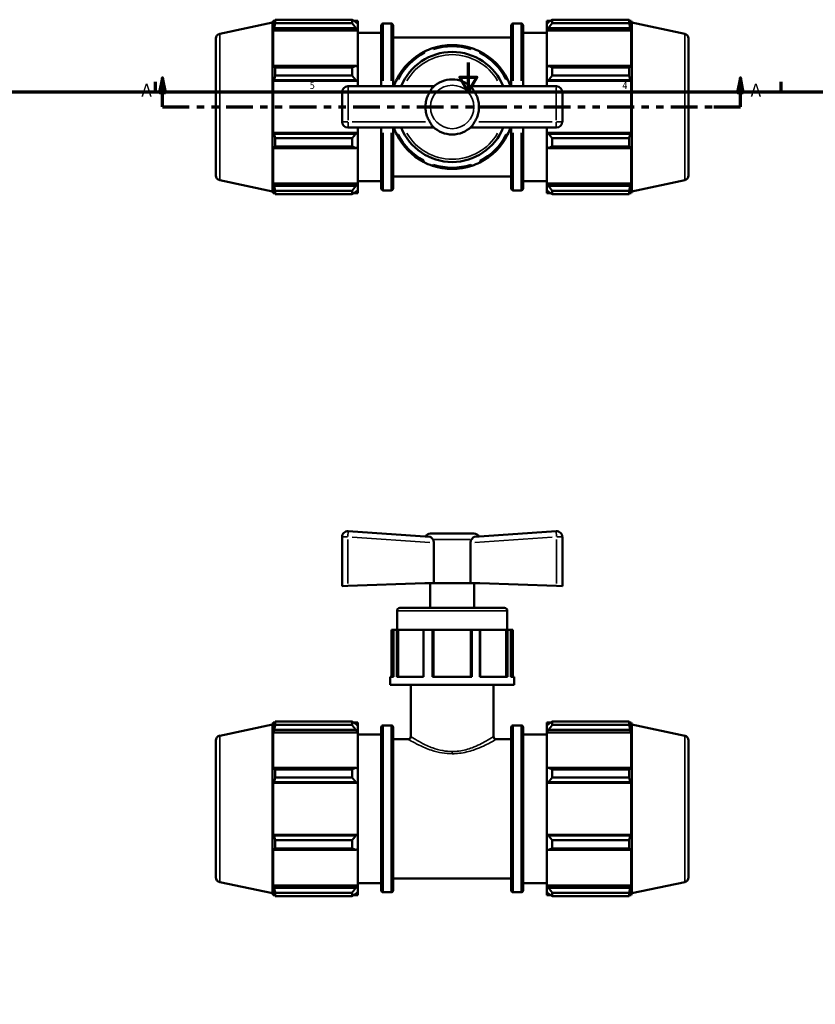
# Model space of a CAD drawing. Header units: inches. Extents: x 0.1 to 37.1, y -5.4 to 26.7.
# Tile 4 of 6: x 10.9 to 21.7, y 8.6 to 22. Entities that reach past the tile are written whole.
import ezdxf

# ---------------------------------------------------------------- set-up
doc = ezdxf.new("R2010")
doc.units = ezdxf.units.IN
doc.header["$MEASUREMENT"] = 0
doc.linetypes.add('DOUBLE_DASH_CHAIN', pattern=[1.2403, 0.6614, -0.0827, 0.1654, -0.0827, 0.1654, -0.0827])
for name, color, linetype, lineweight in [('Border (ANSI)', 7, 'Continuous', 70), ('Section Line (ANSI)', 7, 'DOUBLE_DASH_CHAIN', 70), ('Visible (ANSI)', 7, 'Continuous', 50), ('Visible Narrow (ANSI)', 7, 'Continuous', 35)]:
    doc.layers.add(name, color=color, linetype=linetype, lineweight=lineweight)
doc.styles.add('Label Text (ANSI)', font='tahoma.ttf')
doc.styles.add('Note Text (ANSI)', font='tahoma.ttf')

# ---------------------------------------------------------------- blocks, each defined once
blk = doc.blocks.new('Borders Default Border')
at = {"layer": 'Border (ANSI)'}
for p, q in [((12.75, 21), (12.75, 21.134)), ((21.25, 21), (21.25, 21.134))]:
    blk.add_line(p, q, dxfattribs=at)
at = {"layer": 'Border (ANSI)', "flags": 128}
for points in [[(17, 21.4), (17, 21), (16.885, 21.2), (17.115, 21.2), (17, 21)], [(0.5, 1), (0.5, 21), (33.5, 21), (33.5, 1), (0.5, 1)]]:
    blk.add_lwpolyline(points, dxfattribs=at)
at = {"layer": 'Border (ANSI)', "color": 5, "true_color": 0x0000ff, "char_height": 0.0945, "attachment_point": 7, "style": 'Note Text (ANSI)'}
for s, insert in [('5', (14.847, 21.038)), ('4', (19.092, 21.04))]:
    blk.add_mtext(s, dxfattribs=dict(at, insert=insert))
blk = doc.blocks.new('2dTransSection0')
at = {"layer": 'Section Line (ANSI)', "linetype": 'Continuous'}
for p, q in [((12.848, 21.188), (12.808, 20.991)), ((12.848, 20.991), (12.848, 21.188)), ((12.887, 20.991), (12.848, 21.188)), ((20.697, 21.188), (20.658, 20.991)), ((20.697, 20.991), (20.697, 21.188)), ((20.736, 20.991), (20.697, 21.188)), ((12.808, 20.991), (12.887, 20.991)), ((12.848, 20.794), (12.848, 20.991)), ((20.658, 20.991), (20.736, 20.991)), ((20.697, 20.794), (20.697, 20.991)), ((12.848, 20.794), (13.209, 20.794)), ((20.335, 20.794), (20.697, 20.794))]:
    blk.add_line(p, q, dxfattribs=at)
at = {"layer": 'Section Line (ANSI)', "linetype": 'DOUBLE_DASH_CHAIN', "ltscale": 0.548811}
blk.add_line((12.848, 20.794), (20.697, 20.794), dxfattribs=at)
at = {"layer": 'Section Line (ANSI)', "linetype": 'Continuous', "flags": 128}
for points in [[(12.887, 20.991), (12.848, 21.188), (12.808, 20.991), (12.887, 20.991)], [(20.736, 20.991), (20.697, 21.188), (20.658, 20.991), (20.736, 20.991)]]:
    blk.add_lwpolyline(points, dxfattribs=at)
at = {"layer": 'Section Line (ANSI)'}
for points in [[(12.887, 20.991), (12.848, 21.188), (12.808, 20.991), (12.887, 20.991)], [(20.736, 20.991), (20.697, 21.188), (20.658, 20.991), (20.736, 20.991)]]:
    blk.add_solid(points, dxfattribs=at)
at = {"layer": 'Section Line (ANSI)', "char_height": 0.18, "attachment_point": 7, "style": 'Label Text (ANSI)'}
for insert in [(12.558, 20.932), (20.834, 20.932)]:
    blk.add_mtext('A', dxfattribs=dict(at, insert=insert))

msp = doc.modelspace()

# ---------------------------------------------------------------- linework, layer by layer
at = {"layer": 'Visible (ANSI)'}
for p, q in [((14.342, 21.941), (14.35, 21.966)), ((14.35, 21.966), (14.35, 21.912)), ((14.35, 21.966), (14.372, 21.966)), ((14.363, 21.948), (14.35, 21.912)), ((14.379, 21.934), (14.379, 21.98)), ((14.379, 21.98), (15.422, 21.98)), ((15.422, 21.934), (15.422, 21.98)), ((15.444, 21.966), (15.498, 21.966)), ((15.498, 21.924), (15.473, 21.948)), ((15.498, 21.924), (15.498, 21.966)), ((18.066, 21.966), (18.066, 21.924)), ((18.066, 21.966), (18.119, 21.966)), ((18.091, 21.948), (18.066, 21.924)), ((18.141, 21.98), (18.141, 21.934)), ((18.141, 21.98), (19.185, 21.98)), ((19.185, 21.934), (19.185, 21.98)), ((19.192, 21.966), (19.213, 21.966)), ((19.213, 21.912), (19.201, 21.948)), ((19.213, 21.912), (19.213, 21.966)), ((19.221, 21.941), (19.213, 21.966)), ((13.624, 21.789), (14.342, 21.941)), ((14.342, 19.647), (14.342, 21.941)), ((14.35, 21.834), (14.363, 21.867)), ((15.498, 21.834), (14.35, 21.834)), ((14.35, 21.834), (14.35, 21.336)), ((14.363, 21.867), (15.473, 21.867)), ((15.422, 21.934), (14.379, 21.934)), ((15.473, 21.867), (15.498, 21.845)), ((15.498, 21.924), (15.498, 21.845)), ((15.498, 21.845), (15.498, 21.834)), ((15.498, 21.341), (15.498, 21.834)), ((15.819, 21.075), (15.819, 21.902)), ((15.845, 21.928), (15.953, 21.928)), ((15.979, 21.902), (15.979, 21.075)), ((17.584, 21.075), (17.584, 21.902)), ((17.611, 21.928), (17.719, 21.928)), ((17.745, 21.902), (17.745, 21.075)), ((18.066, 21.845), (18.066, 21.924)), ((18.066, 21.845), (18.091, 21.867)), ((18.066, 21.834), (18.066, 21.845)), ((18.066, 21.834), (18.066, 21.341)), ((18.066, 21.834), (19.213, 21.834)), ((18.091, 21.867), (19.201, 21.867)), ((19.185, 21.934), (18.141, 21.934)), ((19.201, 21.867), (19.213, 21.834)), ((19.213, 21.336), (19.213, 21.834)), ((19.221, 19.647), (19.221, 21.941)), ((19.94, 21.789), (19.221, 21.941)), ((13.572, 21.725), (13.572, 19.864)), ((15.498, 21.802), (15.819, 21.802)), ((15.979, 21.739), (17.584, 21.739)), ((17.745, 21.802), (18.066, 21.802)), ((19.992, 21.725), (19.992, 19.864)), ((16.403, 21.53), (16.406, 21.547)), ((16.515, 21.593), (16.529, 21.582)), ((16.529, 21.58), (16.529, 21.582)), ((17.034, 21.582), (17.049, 21.593)), ((17.034, 21.582), (17.034, 21.58)), ((17.158, 21.547), (17.16, 21.53)), ((16.403, 21.53), (16.405, 21.528)), ((17.158, 21.528), (17.16, 21.53)), ((14.363, 21.353), (14.35, 21.336)), ((15.473, 21.353), (14.363, 21.353)), ((14.379, 21.221), (14.379, 21.331)), ((14.379, 21.331), (15.422, 21.331)), ((15.422, 21.221), (15.422, 21.331)), ((15.498, 21.341), (15.473, 21.353)), ((15.498, 21.341), (15.498, 21.151)), ((18.091, 21.353), (18.066, 21.341)), ((18.066, 21.151), (18.066, 21.341)), ((19.201, 21.353), (18.091, 21.353)), ((18.141, 21.331), (18.141, 21.221)), ((18.141, 21.331), (19.185, 21.331)), ((19.185, 21.221), (19.185, 21.331)), ((19.213, 21.336), (19.201, 21.353)), ((14.35, 21.147), (14.363, 21.158)), ((15.498, 21.147), (14.35, 21.147)), ((14.35, 21.147), (14.35, 20.442)), ((14.363, 21.158), (15.473, 21.158)), ((15.422, 21.221), (14.379, 21.221)), ((15.473, 21.158), (15.498, 21.151)), ((15.498, 21.151), (15.498, 21.147)), ((15.498, 21.075), (15.498, 21.147)), ((16.029, 21.17), (16.046, 21.173)), ((16.048, 21.171), (16.046, 21.173)), ((17.517, 21.173), (17.515, 21.171)), ((17.517, 21.173), (17.535, 21.17)), ((18.066, 21.151), (18.091, 21.158)), ((18.066, 21.147), (18.066, 21.151)), ((18.066, 21.147), (18.066, 21.075)), ((18.066, 21.147), (19.213, 21.147)), ((18.091, 21.158), (19.201, 21.158)), ((19.185, 21.221), (18.141, 21.221)), ((19.201, 21.158), (19.213, 21.147)), ((19.213, 20.442), (19.213, 21.147)), ((16.534, 21.075), (15.365, 21.075)), ((18.199, 21.075), (17.029, 21.075)), ((15.286, 20.996), (15.286, 20.593)), ((18.278, 20.593), (18.278, 20.996)), ((15.365, 20.514), (16.534, 20.514)), ((15.498, 20.442), (15.498, 20.514)), ((15.819, 19.687), (15.819, 20.514)), ((15.979, 20.514), (15.979, 19.687)), ((17.029, 20.514), (18.199, 20.514)), ((17.584, 19.687), (17.584, 20.514)), ((17.745, 20.514), (17.745, 19.687)), ((18.066, 20.514), (18.066, 20.442)), ((14.363, 20.431), (14.35, 20.442)), ((15.498, 20.442), (14.35, 20.442)), ((15.473, 20.431), (14.363, 20.431)), ((14.379, 20.368), (15.422, 20.368)), ((14.379, 20.258), (14.379, 20.368)), ((15.422, 20.258), (15.422, 20.368)), ((15.498, 20.438), (15.473, 20.431)), ((15.498, 20.442), (15.498, 20.438)), ((15.498, 20.438), (15.498, 20.248)), ((16.046, 20.416), (16.029, 20.419)), ((16.046, 20.416), (16.048, 20.418)), ((17.515, 20.418), (17.517, 20.416)), ((17.535, 20.419), (17.517, 20.416)), ((18.066, 20.438), (18.066, 20.442)), ((18.066, 20.442), (19.213, 20.442)), ((18.066, 20.248), (18.066, 20.438)), ((18.091, 20.431), (18.066, 20.438)), ((19.201, 20.431), (18.091, 20.431)), ((18.141, 20.368), (18.141, 20.258)), ((18.141, 20.368), (19.185, 20.368)), ((19.185, 20.258), (19.185, 20.368)), ((19.213, 20.442), (19.201, 20.431)), ((14.35, 20.253), (14.35, 19.755)), ((14.35, 20.253), (14.363, 20.236)), ((14.363, 20.236), (15.473, 20.236)), ((15.422, 20.258), (14.379, 20.258)), ((15.473, 20.236), (15.498, 20.248)), ((15.498, 19.755), (15.498, 20.248)), ((18.066, 20.248), (18.091, 20.236)), ((18.066, 20.248), (18.066, 19.755)), ((18.091, 20.236), (19.201, 20.236)), ((19.185, 20.258), (18.141, 20.258)), ((19.201, 20.236), (19.213, 20.253)), ((19.213, 19.755), (19.213, 20.253)), ((16.395, 20.05), (16.392, 20.068)), ((16.395, 20.05), (16.393, 20.048)), ((16.529, 20.007), (16.515, 19.996)), ((16.529, 20.007), (16.529, 20.009)), ((17.034, 20.009), (17.034, 20.007)), ((17.049, 19.996), (17.034, 20.007)), ((17.16, 20.059), (17.158, 20.061)), ((17.16, 20.059), (17.158, 20.041)), ((15.979, 19.849), (17.584, 19.849)), ((13.624, 19.8), (14.342, 19.647)), ((14.363, 19.721), (14.35, 19.755)), ((15.498, 19.755), (14.35, 19.755)), ((14.35, 19.677), (14.363, 19.641)), ((14.35, 19.677), (14.35, 19.623)), ((15.473, 19.721), (14.363, 19.721)), ((15.498, 19.744), (15.473, 19.721)), ((15.498, 19.786), (15.819, 19.786)), ((15.498, 19.755), (15.498, 19.744)), ((15.498, 19.744), (15.498, 19.665)), ((17.745, 19.786), (18.066, 19.786)), ((18.066, 19.744), (18.066, 19.755)), ((18.066, 19.755), (19.213, 19.755)), ((18.066, 19.665), (18.066, 19.744)), ((18.091, 19.721), (18.066, 19.744)), ((19.201, 19.721), (18.091, 19.721)), ((19.213, 19.755), (19.201, 19.721)), ((19.201, 19.641), (19.213, 19.677)), ((19.213, 19.623), (19.213, 19.677)), ((19.94, 19.8), (19.221, 19.647)), ((14.342, 19.647), (14.35, 19.623)), ((14.35, 19.623), (14.372, 19.623)), ((14.379, 19.609), (14.379, 19.654)), ((14.379, 19.654), (15.422, 19.654)), ((15.422, 19.609), (14.379, 19.609)), ((15.422, 19.609), (15.422, 19.654)), ((15.444, 19.623), (15.498, 19.623)), ((15.473, 19.641), (15.498, 19.665)), ((15.498, 19.623), (15.498, 19.665)), ((15.845, 19.66), (15.953, 19.66)), ((17.611, 19.66), (17.719, 19.66)), ((18.066, 19.665), (18.091, 19.641)), ((18.066, 19.665), (18.066, 19.623)), ((18.066, 19.623), (18.119, 19.623)), ((18.141, 19.654), (18.141, 19.609)), ((18.141, 19.654), (19.185, 19.654)), ((19.185, 19.609), (18.141, 19.609)), ((19.185, 19.609), (19.185, 19.654)), ((19.192, 19.623), (19.213, 19.623)), ((19.221, 19.647), (19.213, 19.623)), ((16.477, 14.952), (15.37, 15.03)), ((16.487, 14.997), (17.077, 14.997)), ((18.194, 15.03), (17.087, 14.952)), ((15.286, 14.951), (15.286, 14.284)), ((16.534, 14.869), (16.534, 14.323)), ((17.029, 14.323), (17.029, 14.869)), ((18.278, 14.284), (18.278, 14.951)), ((16.408, 14.323), (15.365, 14.287)), ((16.534, 14.323), (16.408, 14.323)), ((16.483, 13.987), (16.483, 14.323)), ((17.029, 14.323), (16.534, 14.323)), ((17.029, 14.323), (17.156, 14.323)), ((17.081, 13.987), (17.081, 14.323)), ((17.156, 14.323), (18.199, 14.287)), ((15.365, 14.287), (15.286, 14.284)), ((18.278, 14.284), (18.199, 14.287)), ((16.034, 13.688), (16.034, 13.949)), ((16.071, 13.987), (17.492, 13.987)), ((17.53, 13.688), (17.53, 13.949)), ((15.984, 13.688), (15.957, 13.688)), ((15.957, 13.688), (15.957, 13.052)), ((16.029, 13.688), (15.984, 13.688)), ((15.984, 13.052), (15.984, 13.688)), ((16.046, 13.688), (16.029, 13.688)), ((16.029, 13.688), (16.029, 13.052)), ((16.046, 13.052), (16.046, 13.688)), ((16.046, 13.688), (16.048, 13.688)), ((16.392, 13.688), (16.048, 13.688)), ((16.048, 13.688), (16.048, 13.052)), ((16.393, 13.688), (16.392, 13.688)), ((16.392, 13.688), (16.392, 13.052)), ((16.515, 13.688), (16.393, 13.688)), ((16.393, 13.688), (16.393, 13.052)), ((16.515, 13.688), (16.515, 13.052)), ((16.529, 13.688), (16.515, 13.688)), ((16.529, 13.052), (16.529, 13.688)), ((17.034, 13.688), (16.529, 13.688)), ((17.049, 13.688), (17.034, 13.688)), ((17.034, 13.688), (17.034, 13.052)), ((17.158, 13.688), (17.049, 13.688)), ((17.049, 13.052), (17.049, 13.688)), ((17.158, 13.688), (17.158, 13.052)), ((17.16, 13.688), (17.158, 13.688)), ((17.16, 13.052), (17.16, 13.688)), ((17.515, 13.688), (17.16, 13.688)), ((17.515, 13.688), (17.517, 13.688)), ((17.515, 13.688), (17.515, 13.052)), ((17.535, 13.688), (17.517, 13.688)), ((17.517, 13.688), (17.517, 13.052)), ((17.58, 13.688), (17.535, 13.688)), ((17.535, 13.052), (17.535, 13.688)), ((17.58, 13.688), (17.58, 13.052)), ((17.607, 13.688), (17.58, 13.688)), ((17.607, 13.688), (17.607, 13.052)), ((15.94, 12.94), (15.94, 13.052)), ((15.984, 13.052), (15.94, 13.052)), ((16.393, 13.052), (16.029, 13.052)), ((17.049, 13.052), (16.515, 13.052)), ((17.535, 13.052), (17.158, 13.052)), ((17.623, 13.052), (17.58, 13.052)), ((17.623, 12.94), (17.623, 13.052)), ((17.623, 12.94), (15.94, 12.94)), ((16.221, 12.239), (16.221, 12.94)), ((17.343, 12.239), (17.343, 12.94)), ((13.624, 12.251), (14.342, 12.404)), ((14.342, 12.404), (14.35, 12.428)), ((14.342, 10.11), (14.342, 12.404)), ((14.35, 12.428), (14.35, 12.374)), ((14.35, 12.428), (14.372, 12.428)), ((14.363, 12.41), (14.35, 12.374)), ((14.35, 12.296), (14.363, 12.329)), ((14.363, 12.329), (15.473, 12.329)), ((14.379, 12.442), (15.422, 12.442)), ((14.379, 12.397), (14.379, 12.442)), ((15.422, 12.397), (14.379, 12.397)), ((15.422, 12.397), (15.422, 12.442)), ((15.444, 12.428), (15.498, 12.428)), ((15.498, 12.386), (15.473, 12.41)), ((15.473, 12.329), (15.498, 12.307)), ((15.498, 12.386), (15.498, 12.428)), ((15.498, 12.386), (15.498, 12.307)), ((15.819, 10.149), (15.819, 12.364)), ((15.845, 12.391), (15.953, 12.391)), ((15.979, 12.364), (15.979, 10.149)), ((17.584, 10.149), (17.584, 12.364)), ((17.611, 12.391), (17.719, 12.391)), ((17.745, 12.364), (17.745, 10.149)), ((18.066, 12.428), (18.066, 12.386)), ((18.066, 12.428), (18.119, 12.428)), ((18.091, 12.41), (18.066, 12.386)), ((18.066, 12.307), (18.066, 12.386)), ((18.066, 12.307), (18.091, 12.329)), ((18.091, 12.329), (19.201, 12.329)), ((18.141, 12.442), (18.141, 12.397)), ((18.141, 12.442), (19.185, 12.442)), ((19.185, 12.397), (18.141, 12.397)), ((19.185, 12.397), (19.185, 12.442)), ((19.192, 12.428), (19.213, 12.428)), ((19.213, 12.374), (19.201, 12.41)), ((19.201, 12.329), (19.213, 12.296)), ((19.213, 12.374), (19.213, 12.428)), ((19.221, 12.404), (19.213, 12.428)), ((19.221, 10.11), (19.221, 12.404)), ((19.94, 12.251), (19.221, 12.404)), ((13.572, 12.187), (13.572, 10.326)), ((14.35, 12.296), (14.35, 11.798)), ((15.498, 12.296), (14.35, 12.296)), ((15.498, 12.307), (15.498, 12.296)), ((15.498, 11.803), (15.498, 12.296)), ((15.498, 12.265), (15.819, 12.265)), ((15.979, 12.202), (16.183, 12.202)), ((17.38, 12.202), (17.584, 12.202)), ((17.745, 12.265), (18.066, 12.265)), ((18.066, 12.296), (18.066, 12.307)), ((18.066, 12.296), (18.066, 11.803)), ((18.066, 12.296), (19.213, 12.296)), ((19.213, 11.798), (19.213, 12.296)), ((19.992, 12.187), (19.992, 10.326)), ((14.363, 11.815), (14.35, 11.798)), ((15.473, 11.815), (14.363, 11.815)), ((14.379, 11.683), (14.379, 11.793)), ((14.379, 11.793), (15.422, 11.793)), ((15.422, 11.683), (15.422, 11.793)), ((15.498, 11.803), (15.473, 11.815)), ((15.498, 11.803), (15.498, 11.613)), ((18.091, 11.815), (18.066, 11.803)), ((18.066, 11.613), (18.066, 11.803)), ((19.201, 11.815), (18.091, 11.815)), ((18.141, 11.793), (18.141, 11.683)), ((18.141, 11.793), (19.185, 11.793)), ((19.185, 11.683), (19.185, 11.793)), ((19.213, 11.798), (19.201, 11.815)), ((15.422, 11.683), (14.379, 11.683)), ((19.185, 11.683), (18.141, 11.683)), ((14.35, 11.609), (14.363, 11.62)), ((15.498, 11.609), (14.35, 11.609)), ((14.35, 11.609), (14.35, 10.904)), ((14.363, 11.62), (15.473, 11.62)), ((15.473, 11.62), (15.498, 11.613)), ((15.498, 11.613), (15.498, 11.609)), ((15.498, 10.904), (15.498, 11.609)), ((18.066, 11.613), (18.091, 11.62)), ((18.066, 11.609), (18.066, 11.613)), ((18.066, 11.609), (18.066, 10.904)), ((18.066, 11.609), (19.213, 11.609)), ((18.091, 11.62), (19.201, 11.62)), ((19.201, 11.62), (19.213, 11.609)), ((19.213, 10.904), (19.213, 11.609)), ((14.363, 10.893), (14.35, 10.904)), ((15.498, 10.904), (14.35, 10.904)), ((15.473, 10.893), (14.363, 10.893)), ((15.498, 10.9), (15.473, 10.893)), ((15.498, 10.904), (15.498, 10.9)), ((15.498, 10.9), (15.498, 10.71)), ((18.066, 10.9), (18.066, 10.904)), ((18.066, 10.904), (19.213, 10.904)), ((18.091, 10.893), (18.066, 10.9)), ((18.066, 10.71), (18.066, 10.9)), ((19.201, 10.893), (18.091, 10.893)), ((19.213, 10.904), (19.201, 10.893)), ((14.35, 10.715), (14.363, 10.698)), ((14.35, 10.715), (14.35, 10.217)), ((14.379, 10.72), (14.379, 10.83)), ((14.379, 10.83), (15.422, 10.83)), ((15.422, 10.72), (14.379, 10.72)), ((15.422, 10.72), (15.422, 10.83)), ((15.473, 10.698), (15.498, 10.71)), ((15.498, 10.217), (15.498, 10.71)), ((18.066, 10.71), (18.091, 10.698)), ((18.066, 10.71), (18.066, 10.217)), ((18.141, 10.83), (18.141, 10.72)), ((18.141, 10.83), (19.185, 10.83)), ((19.185, 10.72), (18.141, 10.72)), ((19.185, 10.72), (19.185, 10.83)), ((19.201, 10.698), (19.213, 10.715)), ((19.213, 10.217), (19.213, 10.715)), ((14.363, 10.698), (15.473, 10.698)), ((18.091, 10.698), (19.201, 10.698)), ((15.979, 10.312), (17.584, 10.312)), ((13.624, 10.262), (14.342, 10.11)), ((14.363, 10.184), (14.35, 10.217)), ((15.498, 10.217), (14.35, 10.217)), ((15.473, 10.184), (14.363, 10.184)), ((15.498, 10.206), (15.473, 10.184)), ((15.498, 10.249), (15.819, 10.249)), ((15.498, 10.217), (15.498, 10.206)), ((15.498, 10.206), (15.498, 10.127)), ((17.745, 10.249), (18.066, 10.249)), ((18.066, 10.206), (18.066, 10.217)), ((18.066, 10.217), (19.213, 10.217)), ((18.066, 10.127), (18.066, 10.206)), ((18.091, 10.184), (18.066, 10.206)), ((19.201, 10.184), (18.091, 10.184)), ((19.213, 10.217), (19.201, 10.184)), ((19.94, 10.262), (19.221, 10.11)), ((14.342, 10.11), (14.35, 10.085)), ((14.35, 10.139), (14.363, 10.103)), ((14.35, 10.139), (14.35, 10.085)), ((14.35, 10.085), (14.372, 10.085)), ((14.379, 10.071), (14.379, 10.117)), ((14.379, 10.117), (15.422, 10.117)), ((15.422, 10.071), (14.379, 10.071)), ((15.422, 10.071), (15.422, 10.117)), ((15.444, 10.085), (15.498, 10.085)), ((15.473, 10.103), (15.498, 10.127)), ((15.498, 10.085), (15.498, 10.127)), ((15.845, 10.123), (15.953, 10.123)), ((17.611, 10.123), (17.719, 10.123)), ((18.066, 10.127), (18.091, 10.103)), ((18.066, 10.127), (18.066, 10.085)), ((18.066, 10.085), (18.119, 10.085)), ((18.141, 10.117), (18.141, 10.071)), ((18.141, 10.117), (19.185, 10.117)), ((19.185, 10.071), (18.141, 10.071)), ((19.185, 10.071), (19.185, 10.117)), ((19.192, 10.085), (19.213, 10.085)), ((19.201, 10.103), (19.213, 10.139)), ((19.213, 10.085), (19.213, 10.139)), ((19.221, 10.11), (19.213, 10.085))]:
    msp.add_line(p, q, dxfattribs=at)
for centre, radius, start, end in [((15.845, 21.902), 0.0262, 90, 180), ((15.953, 21.902), 0.0262, 0, 90), ((17.611, 21.902), 0.0262, 90, 180), ((17.719, 21.902), 0.0262, 0, 90), ((13.637, 21.725), 0.0656, 102, 180), ((19.926, 21.725), 0.0656, 0, 78), ((16.782, 20.794), 0.842, 116.5238, 153.4762), ((16.782, 20.794), 0.748, 22.0243, 157.9757), ((16.782, 20.794), 0.842, 108.4762, 116.5238), ((16.782, 20.794), 0.842, 71.5238, 108.4762), ((16.782, 20.794), 0.825, 72.1743, 107.8257), ((16.782, 20.794), 0.841, 63.4762, 71.5238), ((16.782, 20.794), 0.842, 26.5238, 63.4762), ((16.782, 20.794), 0.825, 117.1743, 152.8257), ((16.782, 20.794), 0.825, 27.1743, 62.8257), ((16.782, 20.794), 0.841, 153.4762, 160.5288), ((16.782, 20.794), 0.374, 45.096, 134.904), ((16.782, 20.794), 0.842, 19.4712, 26.5238), ((15.365, 20.996), 0.0787, 90, 180), ((18.199, 20.996), 0.0787, 0, 90), ((15.365, 20.593), 0.0787, 180, 270), ((16.782, 20.794), 0.841, 199.4712, 206.5238), ((16.782, 20.794), 0.748, 202.0243, 337.9757), ((16.782, 20.794), 0.374, 225.096, 314.904), ((16.782, 20.794), 0.841, 333.4762, 340.5288), ((18.199, 20.593), 0.0787, 270, 0), ((16.782, 20.794), 0.841, 206.5238, 242.4576), ((16.782, 20.794), 0.825, 207.1743, 241.7863), ((16.782, 20.794), 0.842, 296.5238, 333.4762), ((16.782, 20.794), 0.825, 297.1743, 332.8257), ((16.782, 20.794), 0.842, 242.4576, 251.5238), ((16.782, 20.794), 0.842, 251.5238, 288.4762), ((16.782, 20.794), 0.825, 252.1743, 287.8257), ((16.782, 20.794), 0.842, 288.4762, 296.5238), ((13.637, 19.864), 0.0656, 180, 258), ((19.926, 19.864), 0.0656, 282, 0), ((15.845, 19.687), 0.0262, 180, 270), ((15.953, 19.687), 0.0262, 270, 0), ((17.611, 19.687), 0.0262, 180, 270), ((17.719, 19.687), 0.0262, 270, 0), ((15.365, 14.951), 0.0787, 86, 180), ((16.487, 14.918), 0.0787, 90, 150.5193), ((17.077, 14.918), 0.0787, 29.4807, 90), ((18.199, 14.951), 0.0787, 0, 94), ((16.071, 13.949), 0.0374, 90, 180), ((17.492, 13.949), 0.0374, 0, 90), ((15.845, 12.364), 0.0262, 90, 180), ((15.953, 12.364), 0.0262, 0, 90), ((17.611, 12.364), 0.0262, 90, 180), ((17.719, 12.364), 0.0262, 0, 90), ((13.637, 12.187), 0.0656, 102, 180), ((16.183, 12.239), 0.0374, 270, 0), ((17.38, 12.239), 0.0374, 180, 270), ((19.926, 12.187), 0.0656, 0, 78), ((13.637, 10.326), 0.0656, 180, 258), ((19.926, 10.326), 0.0656, 282, 0), ((15.845, 10.149), 0.0262, 180, 270), ((15.953, 10.149), 0.0262, 270, 0), ((17.611, 10.149), 0.0262, 180, 270), ((17.719, 10.149), 0.0262, 270, 0)]:
    msp.add_arc(centre, radius, start, end, dxfattribs=at)
for points, weights in [([(14.363, 21.948), (14.37, 21.964), (14.379, 21.98)], [1.0011178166, 1.00096739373, 1]), ([(15.473, 21.948), (15.448, 21.964), (15.422, 21.98)], [1.00585267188, 1.01118347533, 1.01571270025]), ([(18.141, 21.98), (18.115, 21.964), (18.091, 21.948)], [1.01571270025, 1.01118347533, 1.00585267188]), ([(19.185, 21.98), (19.193, 21.964), (19.201, 21.948)], [1, 1.00096739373, 1.0011178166]), ([(14.379, 21.934), (14.37, 21.9), (14.363, 21.867)], [1, 1.00096739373, 1.0011178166]), ([(15.422, 21.934), (15.448, 21.9), (15.473, 21.867)], [1.01571270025, 1.01118347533, 1.00585267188]), ([(18.091, 21.867), (18.115, 21.9), (18.141, 21.934)], [1.00585267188, 1.01118347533, 1.01571270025]), ([(19.201, 21.867), (19.193, 21.9), (19.185, 21.934)], [1.0011178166, 1.00096739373, 1]), ([(14.363, 21.353), (14.37, 21.342), (14.379, 21.331)], [1.0011178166, 1.00096739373, 1]), ([(15.473, 21.353), (15.448, 21.342), (15.422, 21.331)], [1.00585267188, 1.01118347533, 1.01571270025]), ([(18.141, 21.331), (18.115, 21.342), (18.091, 21.353)], [1.01571270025, 1.01118347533, 1.00585267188]), ([(19.185, 21.331), (19.193, 21.342), (19.201, 21.353)], [1, 1.00096739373, 1.0011178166]), ([(14.379, 21.221), (14.37, 21.189), (14.363, 21.158)], [1, 1.00096739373, 1.0011178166]), ([(15.422, 21.221), (15.448, 21.189), (15.473, 21.158)], [1.01571270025, 1.01118347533, 1.00585267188]), ([(18.091, 21.158), (18.115, 21.189), (18.141, 21.221)], [1.00585267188, 1.01118347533, 1.01571270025]), ([(19.201, 21.158), (19.193, 21.189), (19.185, 21.221)], [1.0011178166, 1.00096739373, 1]), ([(14.363, 20.431), (14.37, 20.4), (14.379, 20.368)], [1.0011178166, 1.00096739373, 1]), ([(15.473, 20.431), (15.448, 20.4), (15.422, 20.368)], [1.00585267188, 1.01118347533, 1.01571270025]), ([(18.141, 20.368), (18.115, 20.4), (18.091, 20.431)], [1.01571270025, 1.01118347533, 1.00585267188]), ([(19.185, 20.368), (19.193, 20.4), (19.201, 20.431)], [1, 1.00096739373, 1.0011178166]), ([(14.379, 20.258), (14.37, 20.247), (14.363, 20.236)], [1, 1.00096739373, 1.0011178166]), ([(15.422, 20.258), (15.448, 20.247), (15.473, 20.236)], [1.01571270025, 1.01118347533, 1.00585267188]), ([(18.091, 20.236), (18.115, 20.247), (18.141, 20.258)], [1.00585267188, 1.01118347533, 1.01571270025]), ([(19.201, 20.236), (19.193, 20.247), (19.185, 20.258)], [1.0011178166, 1.00096739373, 1]), ([(14.363, 19.721), (14.37, 19.689), (14.379, 19.654)], [1.0011178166, 1.00096739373, 1]), ([(15.473, 19.721), (15.448, 19.689), (15.422, 19.654)], [1.00585267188, 1.01118347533, 1.01571270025]), ([(18.141, 19.654), (18.115, 19.689), (18.091, 19.721)], [1.01571270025, 1.01118347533, 1.00585267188]), ([(19.185, 19.654), (19.193, 19.689), (19.201, 19.721)], [1, 1.00096739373, 1.0011178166]), ([(14.379, 19.609), (14.37, 19.625), (14.363, 19.641)], [1, 1.00096739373, 1.0011178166]), ([(15.422, 19.609), (15.448, 19.625), (15.473, 19.641)], [1.01571270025, 1.01118347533, 1.00585267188]), ([(18.091, 19.641), (18.115, 19.625), (18.141, 19.609)], [1.00585267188, 1.01118347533, 1.01571270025]), ([(19.201, 19.641), (19.193, 19.625), (19.185, 19.609)], [1.0011178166, 1.00096739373, 1]), ([(14.363, 12.41), (14.37, 12.426), (14.379, 12.442)], [1.0011178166, 1.00096739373, 1]), ([(14.379, 12.397), (14.37, 12.362), (14.363, 12.329)], [1, 1.00096739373, 1.0011178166]), ([(15.473, 12.41), (15.448, 12.426), (15.422, 12.442)], [1.00585267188, 1.01118347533, 1.01571270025]), ([(15.422, 12.397), (15.448, 12.362), (15.473, 12.329)], [1.01571270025, 1.01118347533, 1.00585267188]), ([(18.141, 12.442), (18.115, 12.426), (18.091, 12.41)], [1.01571270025, 1.01118347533, 1.00585267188]), ([(18.091, 12.329), (18.115, 12.362), (18.141, 12.397)], [1.00585267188, 1.01118347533, 1.01571270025]), ([(19.185, 12.442), (19.193, 12.426), (19.201, 12.41)], [1, 1.00096739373, 1.0011178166]), ([(19.201, 12.329), (19.193, 12.362), (19.185, 12.397)], [1.0011178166, 1.00096739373, 1]), ([(14.363, 11.815), (14.37, 11.804), (14.379, 11.793)], [1.0011178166, 1.00096739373, 1]), ([(15.473, 11.815), (15.448, 11.804), (15.422, 11.793)], [1.00585267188, 1.01118347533, 1.01571270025]), ([(18.141, 11.793), (18.115, 11.804), (18.091, 11.815)], [1.01571270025, 1.01118347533, 1.00585267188]), ([(19.185, 11.793), (19.193, 11.804), (19.201, 11.815)], [1, 1.00096739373, 1.0011178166]), ([(14.379, 11.683), (14.37, 11.651), (14.363, 11.62)], [1, 1.00096739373, 1.0011178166]), ([(15.422, 11.683), (15.448, 11.651), (15.473, 11.62)], [1.01571270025, 1.01118347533, 1.00585267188]), ([(18.091, 11.62), (18.115, 11.651), (18.141, 11.683)], [1.00585267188, 1.01118347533, 1.01571270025]), ([(19.201, 11.62), (19.193, 11.651), (19.185, 11.683)], [1.0011178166, 1.00096739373, 1]), ([(14.363, 10.893), (14.37, 10.862), (14.379, 10.83)], [1.0011178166, 1.00096739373, 1]), ([(15.473, 10.893), (15.448, 10.862), (15.422, 10.83)], [1.00585267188, 1.01118347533, 1.01571270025]), ([(18.141, 10.83), (18.115, 10.862), (18.091, 10.893)], [1.01571270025, 1.01118347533, 1.00585267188]), ([(19.185, 10.83), (19.193, 10.862), (19.201, 10.893)], [1, 1.00096739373, 1.0011178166]), ([(14.379, 10.72), (14.37, 10.709), (14.363, 10.698)], [1, 1.00096739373, 1.0011178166]), ([(15.422, 10.72), (15.448, 10.709), (15.473, 10.698)], [1.01571270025, 1.01118347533, 1.00585267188]), ([(18.091, 10.698), (18.115, 10.709), (18.141, 10.72)], [1.00585267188, 1.01118347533, 1.01571270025]), ([(19.201, 10.698), (19.193, 10.709), (19.185, 10.72)], [1.0011178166, 1.00096739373, 1]), ([(14.363, 10.184), (14.37, 10.151), (14.379, 10.117)], [1.0011178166, 1.00096739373, 1]), ([(15.473, 10.184), (15.448, 10.151), (15.422, 10.117)], [1.00585267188, 1.01118347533, 1.01571270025]), ([(18.141, 10.117), (18.115, 10.151), (18.091, 10.184)], [1.01571270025, 1.01118347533, 1.00585267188]), ([(19.185, 10.117), (19.193, 10.151), (19.201, 10.184)], [1, 1.00096739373, 1.0011178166]), ([(14.379, 10.071), (14.37, 10.087), (14.363, 10.103)], [1, 1.00096739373, 1.0011178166]), ([(15.422, 10.071), (15.448, 10.087), (15.473, 10.103)], [1.01571270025, 1.01118347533, 1.00585267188]), ([(18.091, 10.103), (18.115, 10.087), (18.141, 10.071)], [1.00585267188, 1.01118347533, 1.01571270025]), ([(19.201, 10.103), (19.193, 10.087), (19.185, 10.071)], [1.0011178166, 1.00096739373, 1])]:
    msp.add_rational_spline(points, weights, degree=2, dxfattribs=at)
for points, knots in [([(16.518, 21.059), (16.516, 21.057), (16.514, 21.055), (16.505, 21.044), (16.499, 21.034), (16.489, 21.016), (16.485, 21.01), (16.48, 21.001), (16.478, 20.999), (16.477, 20.996)], [-2.8037282, -2.8037282, -2.8037282, -2.8037282, -2.7493962, -2.7493962, -2.5827772, -2.5827772, -2.490995, -2.490995, -2.45534, -2.45534, -2.45534, -2.45534]), ([(17.046, 21.059), (17.051, 21.054), (17.056, 21.047), (17.066, 21.032), (17.071, 21.023), (17.079, 21.009), (17.081, 21.005), (17.085, 21), (17.086, 20.998), (17.087, 20.996)], [1.655403, 1.655403, 1.655403, 1.655403, 1.8281347, 1.8281347, 2.0087859, 2.0087859, 2.082098, 2.082098, 2.116364, 2.116364, 2.116364, 2.116364]), ([(16.477, 20.996), (16.464, 20.976), (16.453, 20.955), (16.437, 20.914), (16.429, 20.89), (16.42, 20.842), (16.418, 20.817), (16.418, 20.772), (16.42, 20.747), (16.429, 20.699), (16.437, 20.675), (16.453, 20.634), (16.464, 20.613), (16.477, 20.593)], [2.281963, 2.281963, 2.281963, 2.281963, 2.448141, 2.448141, 2.620036, 2.620036, 2.791931, 2.791931, 2.963827, 2.963827, 3.135722, 3.135722, 3.3019, 3.3019, 3.3019, 3.3019]), ([(17.087, 20.996), (17.1, 20.976), (17.111, 20.955), (17.127, 20.914), (17.134, 20.89), (17.144, 20.842), (17.146, 20.817), (17.146, 20.772), (17.144, 20.747), (17.134, 20.699), (17.127, 20.675), (17.111, 20.634), (17.1, 20.613), (17.087, 20.593)], [2.281963, 2.281963, 2.281963, 2.281963, 2.448141, 2.448141, 2.620036, 2.620036, 2.791931, 2.791931, 2.963827, 2.963827, 3.135722, 3.135722, 3.3019, 3.3019, 3.3019, 3.3019]), ([(16.477, 20.593), (16.479, 20.588), (16.482, 20.584), (16.489, 20.572), (16.493, 20.565), (16.504, 20.547), (16.51, 20.538), (16.517, 20.53), (16.518, 20.53), (16.518, 20.53)], [-0.80126529, -0.80126529, -0.80126529, -0.80126529, -0.78283163, -0.78283163, -0.75334441, -0.75334441, -0.70498994, -0.70498994, -0.70290696, -0.70290696, -0.70290696, -0.70290696]), ([(17.087, 20.593), (17.087, 20.592), (17.087, 20.592), (17.085, 20.589), (17.083, 20.586), (17.078, 20.577), (17.075, 20.572), (17.065, 20.556), (17.059, 20.546), (17.051, 20.535), (17.048, 20.532), (17.046, 20.53)], [1.5966502, 1.5966502, 1.5966502, 1.5966502, 1.599402, 1.599402, 1.6268662, 1.6268662, 1.676533, 1.676533, 1.782724, 1.782724, 1.8206372, 1.8206372, 1.8206372, 1.8206372]), ([(16.477, 14.952), (16.479, 14.952), (16.482, 14.952), (16.489, 14.949), (16.493, 14.947), (16.504, 14.937), (16.51, 14.929), (16.517, 14.919), (16.518, 14.918), (16.518, 14.918)], [-0.80126529, -0.80126529, -0.80126529, -0.80126529, -0.78283163, -0.78283163, -0.75334441, -0.75334441, -0.70498994, -0.70498994, -0.70290696, -0.70290696, -0.70290696, -0.70290696]), ([(16.518, 14.918), (16.521, 14.913), (16.525, 14.907), (16.529, 14.897), (16.531, 14.891), (16.534, 14.881), (16.534, 14.875), (16.534, 14.869)], [0.538298, 0.538298, 0.538298, 0.538298, 0.588676, 0.588676, 0.631058, 0.631058, 0.6734399, 0.6734399, 0.6734399, 0.6734399]), ([(17.029, 14.869), (17.029, 14.875), (17.03, 14.881), (17.032, 14.891), (17.034, 14.897), (17.039, 14.907), (17.042, 14.913), (17.046, 14.918)], [0, 0, 0, 0, 0.042382, 0.042382, 0.0847639, 0.0847639, 0.135142, 0.135142, 0.135142, 0.135142]), ([(17.087, 14.952), (17.087, 14.952), (17.087, 14.952), (17.085, 14.952), (17.083, 14.952), (17.078, 14.951), (17.075, 14.949), (17.065, 14.943), (17.059, 14.936), (17.051, 14.924), (17.048, 14.921), (17.046, 14.918)], [1.5966502, 1.5966502, 1.5966502, 1.5966502, 1.599402, 1.599402, 1.6268662, 1.6268662, 1.676533, 1.676533, 1.782724, 1.782724, 1.8206372, 1.8206372, 1.8206372, 1.8206372])]:
    msp.add_open_spline(points, degree=3, knots=knots, dxfattribs=at)
at = {"layer": 'Visible Narrow (ANSI)'}
for p, q in [((15.845, 21.926), (15.845, 21.147)), ((15.953, 21.147), (15.953, 21.926)), ((17.611, 21.926), (17.611, 21.147)), ((17.719, 21.147), (17.719, 21.926)), ((13.624, 19.812), (13.624, 21.776)), ((19.94, 19.812), (19.94, 21.776)), ((15.364, 20.996), (15.286, 20.996)), ((15.37, 20.613), (15.37, 20.976)), ((15.425, 20.996), (16.421, 20.996)), ((17.142, 20.996), (18.138, 20.996)), ((18.194, 20.976), (18.194, 20.613)), ((18.278, 20.996), (18.2, 20.996)), ((15.286, 20.593), (15.364, 20.593)), ((16.421, 20.593), (15.425, 20.593)), ((18.138, 20.593), (17.142, 20.593)), ((18.2, 20.593), (18.278, 20.593)), ((15.845, 20.442), (15.845, 19.663)), ((15.953, 19.663), (15.953, 20.442)), ((17.611, 20.442), (17.611, 19.663)), ((17.719, 19.663), (17.719, 20.442)), ((15.37, 15.03), (15.365, 14.957)), ((18.199, 14.957), (18.194, 15.03)), ((15.358, 14.951), (15.286, 14.951)), ((15.365, 14.32), (15.365, 14.918)), ((15.423, 14.947), (16.476, 14.874)), ((17.024, 14.918), (16.539, 14.918)), ((17.088, 14.874), (18.141, 14.947)), ((18.199, 14.918), (18.199, 14.32)), ((18.278, 14.951), (18.205, 14.951)), ((17.521, 13.949), (16.043, 13.949)), ((15.845, 12.377), (15.845, 10.137)), ((15.953, 10.137), (15.953, 12.377)), ((17.611, 12.377), (17.611, 10.137)), ((17.719, 10.137), (17.719, 12.377)), ((13.624, 10.274), (13.624, 12.239)), ((19.94, 10.274), (19.94, 12.239)), ((16.782, 12.007), (16.782, 12.034))]:
    msp.add_line(p, q, dxfattribs=at)
msp.add_circle((16.782, 20.794), 0.295, dxfattribs=at)
for start, end in [(29.9246, 150.0754), (209.9246, 330.0754)]:
    msp.add_arc((16.782, 20.794), 0.711, start, end, dxfattribs=at)
for centre, major_axis, start_param, end_param in [((15.365, 20.996), (0, 0.0787), 4.790929, 6.204645), ((18.199, 20.996), (0, 0.0787), 0.07854, 1.492257), ((15.365, 20.593), (0, -0.0787), 0.07854, 1.492257), ((18.199, 20.593), (0, -0.0787), 4.790929, 6.204645)]:
    msp.add_ellipse(centre, major_axis=major_axis, ratio=0.069756, start_param=start_param, end_param=end_param, dxfattribs=at)
for points, knots in [([(16.183, 12.202), (16.184, 12.201), (16.198, 12.193), (16.252, 12.163), (16.289, 12.142), (16.383, 12.098), (16.439, 12.073), (16.547, 12.038), (16.595, 12.026), (16.689, 12.01), (16.736, 12.006), (16.782, 12.006)], [-2.213189, -2.213189, -2.213189, -2.213189, -1.691778, -1.691778, -1.190833, -1.190833, -0.677509, -0.677509, -0.317987, -0.317987, 0, 0, 0, 0]), ([(16.782, 12.036), (16.738, 12.036), (16.695, 12.04), (16.606, 12.056), (16.561, 12.069), (16.461, 12.106), (16.408, 12.131), (16.32, 12.177), (16.285, 12.199), (16.235, 12.23), (16.221, 12.239), (16.221, 12.239)], [0, 0, 0, 0, 0.317987, 0.317987, 0.677509, 0.677509, 1.190833, 1.190833, 1.691778, 1.691778, 2.213189, 2.213189, 2.213189, 2.213189]), ([(17.343, 12.239), (17.343, 12.239), (17.338, 12.236), (17.313, 12.22), (17.282, 12.2), (17.19, 12.148), (17.127, 12.115), (16.998, 12.067), (16.937, 12.05), (16.844, 12.038), (16.813, 12.036), (16.782, 12.036)], [6.63958, 6.63958, 6.63958, 6.63958, 6.938215, 6.938215, 7.500608, 7.500608, 8.150947, 8.150947, 8.626165, 8.626165, 8.85278, 8.85278, 8.85278, 8.85278]), ([(16.782, 12.006), (16.815, 12.006), (16.848, 12.008), (16.948, 12.02), (17.012, 12.036), (17.15, 12.082), (17.218, 12.114), (17.315, 12.164), (17.349, 12.183), (17.375, 12.199), (17.38, 12.201), (17.38, 12.201)], [-8.85278, -8.85278, -8.85278, -8.85278, -8.626165, -8.626165, -8.150947, -8.150947, -7.500608, -7.500608, -6.938215, -6.938215, -6.63958, -6.63958, -6.63958, -6.63958])]:
    msp.add_open_spline(points, degree=3, knots=knots, dxfattribs=at)

# ---------------------------------------------------------------- block references
msp.add_blockref('Borders Default Border', (0, 0))
at = {"layer": 'Section Line (ANSI)'}
msp.add_blockref('2dTransSection0', (0, 0), dxfattribs=at)

doc.saveas('drawing.dxf')
